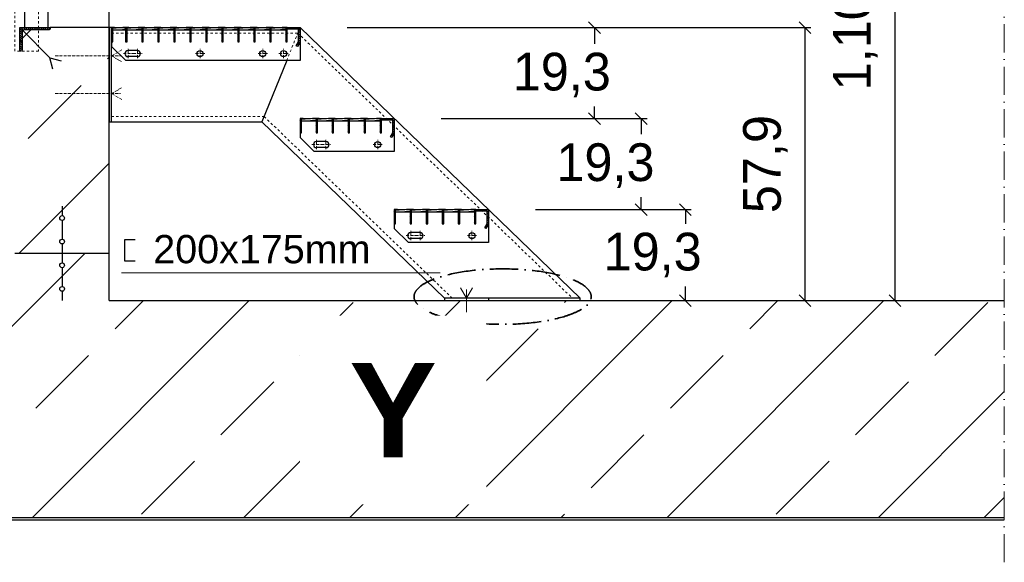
# Model space of a CAD drawing. Header units: millimetres. Extents: x -19424 to 109295, y -11926 to 8715.
# Tile 23 of 38: x 487 to 2577, y 2525 to 3676. Entities that reach past the tile are written whole.
import ezdxf

# ---------------------------------------------------------------- set-up
doc = ezdxf.new("R2010")
doc.units = ezdxf.units.MM
doc.linetypes.add('ACAD_ISO10W100', pattern=[18, 12, -3, 0, -3])
doc.linetypes.add('JIS_02_1.0', pattern=[2, 1, -1])
doc.layers.add('Bemaßung', color=7, linetype='Continuous', lineweight=13)
doc.layers.add('Beschriftung', color=7, linetype='Continuous')
doc.styles.add('LBB3.5M1000', font='isocp.shx', dxfattribs={"height": 3.5})
doc.dimstyles.new('DIN', dxfattribs={"dimtxt": 2.5, "dimasz": 2.5, "dimexe": 1.25, "dimexo": 0.625, "dimtad": 1, "dimtih": 1, "dimdec": 4, "dimdsep": 46, "dimlunit": 6, "dimtxsty": 'Standard', "dimcen": 2.5, "dimadec": 0, "dimazin": 0, "dimtfac": 1, "dimtdec": 4, "dimtmove": 0, "dimatfit": 3, "dimfxl": 0, "dimtvp": 1, "dimtolj": 1, "dimtzin": 0, "dimarcsym": 0})
pattern_1 = [(45, (85272.42, 41129.55), (-224.5064, 224.5064), []), (45, (85496.92, 41129.55), (-224.5064, 224.5064), [158.75, -79.375])]

# ---------------------------------------------------------------- blocks, each defined once
blk = doc.blocks.new('_Oblique')
at = {"color": 0, "linetype": 'ByBlock', "lineweight": -2}
blk.add_line((-0.5, -0.5), (0.5, 0.5), dxfattribs=at)
blk = doc.blocks.new('*D18')
at = {"layer": 'Bemaßung', "color": 0, "lineweight": -2, "transparency": 16777216}
for p, q in [((1182.3, 3658.8), (1720, 3658.8)), ((1707.5, 3658.8), (1707.5, 3624.6)), ((1707.5, 3465.8), (1707.5, 3491.3)), ((1382.3, 3465.8), (1720, 3465.8))]:
    blk.add_line(p, q, dxfattribs=at)
at = {"layer": 'DEFPOINTS', "color": 0, "transparency": 16777216}
for p in [(1082.3, 3658.8), (1282.3, 3465.8), (1707.5, 3465.8)]:
    blk.add_point(p, dxfattribs=at)
at = {"layer": 'Bemaßung', "color": 0, "lineweight": -2, "transparency": 16777216, "xscale": 25, "yscale": 25, "zscale": 25}
for p, rotation in [((1707.5, 3658.8), 90), ((1707.5, 3465.8), 270)]:
    blk.add_blockref('_Oblique', p, dxfattribs=dict(at, rotation=rotation))
at = {"layer": 'Bemaßung', "color": 0, "transparency": 16777216, "insert": (1638, 3558), "char_height": 80, "attachment_point": 5}
blk.add_mtext('\\A1;19,3', dxfattribs=at)
blk = doc.blocks.new('*D19')
at = {"layer": 'Bemaßung', "color": 0, "lineweight": -2, "transparency": 16777216}
for p, q in [((1382.3, 3465.8), (1818.9, 3465.8)), ((1806.4, 3465.8), (1806.4, 3432.5)), ((1806.4, 3272.8), (1806.4, 3299.2)), ((1582.3, 3272.8), (1818.9, 3272.8))]:
    blk.add_line(p, q, dxfattribs=at)
at = {"layer": 'DEFPOINTS', "color": 0, "transparency": 16777216}
for p in [(1282.3, 3465.8), (1482.3, 3272.8), (1806.4, 3272.8)]:
    blk.add_point(p, dxfattribs=at)
at = {"layer": 'Bemaßung', "color": 0, "lineweight": -2, "transparency": 16777216, "xscale": 25, "yscale": 25, "zscale": 25}
for p, rotation in [((1806.4, 3465.8), 90), ((1806.4, 3272.8), 270)]:
    blk.add_blockref('_Oblique', p, dxfattribs=dict(at, rotation=rotation))
at = {"layer": 'Bemaßung', "color": 0, "transparency": 16777216, "insert": (1730.6, 3365.9), "char_height": 80, "attachment_point": 5}
blk.add_mtext('\\A1;19,3', dxfattribs=at)
blk = doc.blocks.new('*D20')
at = {"layer": 'Bemaßung', "color": 0, "lineweight": -2, "transparency": 16777216}
for p, q in [((1582.3, 3272.8), (1912.8, 3272.8)), ((1900.3, 3272.8), (1900.3, 3242.9)), ((1900.3, 3079.8), (1900.3, 3109.6)), ((1782.3, 3079.8), (1912.8, 3079.8))]:
    blk.add_line(p, q, dxfattribs=at)
at = {"layer": 'DEFPOINTS', "color": 0, "transparency": 16777216}
for p in [(1482.3, 3272.8), (1682.3, 3079.8), (1900.3, 3079.8)]:
    blk.add_point(p, dxfattribs=at)
at = {"layer": 'Bemaßung', "color": 0, "lineweight": -2, "transparency": 16777216, "xscale": 25, "yscale": 25, "zscale": 25}
for p, rotation in [((1900.3, 3272.8), 90), ((1900.3, 3079.8), 270)]:
    blk.add_blockref('_Oblique', p, dxfattribs=dict(at, rotation=rotation))
at = {"layer": 'Bemaßung', "color": 0, "transparency": 16777216, "insert": (1830.9, 3176.3), "char_height": 80, "attachment_point": 5}
blk.add_mtext('\\A1;19,3', dxfattribs=at)
blk = doc.blocks.new('*D21')
at = {"layer": 'Bemaßung', "color": 0, "lineweight": -2, "transparency": 16777216}
for p, q in [((1728.2, 4179.8), (2357.6, 4179.8)), ((2345.1, 4179.8), (2345.1, 3079.8)), ((1777.3, 3079.8), (2357.6, 3079.8))]:
    blk.add_line(p, q, dxfattribs=at)
at = {"layer": 'DEFPOINTS', "color": 0, "transparency": 16777216}
for p in [(1628.2, 4179.8), (1677.3, 3079.8), (2345.1, 3079.8)]:
    blk.add_point(p, dxfattribs=at)
at = {"layer": 'Bemaßung', "color": 0, "lineweight": -2, "transparency": 16777216, "xscale": 25, "yscale": 25, "zscale": 25}
for p, rotation in [((2345.1, 4179.8), 90), ((2345.1, 3079.8), 270)]:
    blk.add_blockref('_Oblique', p, dxfattribs=dict(at, rotation=rotation))
at = {"layer": 'Bemaßung', "color": 0, "transparency": 16777216, "insert": (2261.4, 3629.8), "char_height": 80, "attachment_point": 5, "rotation": 90}
blk.add_mtext('\\A1;1,10', dxfattribs=at)
blk = doc.blocks.new('*D22')
at = {"layer": 'Bemaßung', "color": 0, "lineweight": -2, "transparency": 16777216}
for p, q in [((682.3, 3758.8), (682.3, 3858.7)), ((682.3, 3846.2), (1082.3, 3846.2)), ((1082.3, 3758.8), (1082.3, 3858.7))]:
    blk.add_line(p, q, dxfattribs=at)
at = {"layer": 'DEFPOINTS', "color": 0, "transparency": 16777216}
for p in [(1082.3, 3846.2), (682.3, 3658.8), (1082.3, 3658.8)]:
    blk.add_point(p, dxfattribs=at)
at = {"layer": 'Bemaßung', "color": 0, "lineweight": -2, "transparency": 16777216, "xscale": 25, "yscale": 25, "zscale": 25, "rotation": 180}
blk.add_blockref('_Oblique', (682.3, 3846.2), dxfattribs=at)
at = {"layer": 'Bemaßung', "color": 0, "lineweight": -2, "transparency": 16777216, "xscale": 25, "yscale": 25, "zscale": 25}
blk.add_blockref('_Oblique', (1082.3, 3846.2), dxfattribs=at)
at = {"layer": 'Bemaßung', "color": 0, "transparency": 16777216, "insert": (882.3, 3906.2), "char_height": 80, "attachment_point": 5}
blk.add_mtext('\\A1;40', dxfattribs=at)
blk = doc.blocks.new('*D23')
at = {"layer": 'Bemaßung', "color": 0, "lineweight": -2, "transparency": 16777216}
for p, q in [((1082.3, 3758.8), (1082.3, 3858.7)), ((1082.3, 3846.2), (1282.3, 3846.2)), ((1282.3, 3758.8), (1282.3, 3858.7))]:
    blk.add_line(p, q, dxfattribs=at)
at = {"layer": 'DEFPOINTS', "color": 0, "transparency": 16777216}
for p in [(1282.3, 3846.2), (1082.3, 3658.8), (1282.3, 3658.8)]:
    blk.add_point(p, dxfattribs=at)
at = {"layer": 'Bemaßung', "color": 0, "lineweight": -2, "transparency": 16777216, "xscale": 25, "yscale": 25, "zscale": 25, "rotation": 180}
blk.add_blockref('_Oblique', (1082.3, 3846.2), dxfattribs=at)
at = {"layer": 'Bemaßung', "color": 0, "lineweight": -2, "transparency": 16777216, "xscale": 25, "yscale": 25, "zscale": 25}
blk.add_blockref('_Oblique', (1282.3, 3846.2), dxfattribs=at)
at = {"layer": 'Bemaßung', "color": 0, "transparency": 16777216, "insert": (1182.3, 3906.2), "char_height": 80, "attachment_point": 5}
blk.add_mtext('\\A1;20', dxfattribs=at)
blk = doc.blocks.new('*D24')
at = {"layer": 'Bemaßung', "color": 0, "lineweight": -2, "transparency": 16777216}
for p, q in [((1282.3, 3758.8), (1282.3, 3858.7)), ((1282.3, 3846.2), (1482.3, 3846.2)), ((1482.3, 3758.8), (1482.3, 3858.7))]:
    blk.add_line(p, q, dxfattribs=at)
at = {"layer": 'DEFPOINTS', "color": 0, "transparency": 16777216}
for p in [(1482.3, 3846.2), (1282.3, 3658.8), (1482.3, 3658.8)]:
    blk.add_point(p, dxfattribs=at)
at = {"layer": 'Bemaßung', "color": 0, "lineweight": -2, "transparency": 16777216, "xscale": 25, "yscale": 25, "zscale": 25, "rotation": 180}
blk.add_blockref('_Oblique', (1282.3, 3846.2), dxfattribs=at)
at = {"layer": 'Bemaßung', "color": 0, "lineweight": -2, "transparency": 16777216, "xscale": 25, "yscale": 25, "zscale": 25}
blk.add_blockref('_Oblique', (1482.3, 3846.2), dxfattribs=at)
at = {"layer": 'Bemaßung', "color": 0, "transparency": 16777216, "insert": (1382.3, 3906.2), "char_height": 80, "attachment_point": 5}
blk.add_mtext('\\A1;20', dxfattribs=at)
blk = doc.blocks.new('*D25')
at = {"layer": 'Bemaßung', "color": 0, "lineweight": -2, "transparency": 16777216}
for p, q in [((677.3, 3971.7), (652.3, 3971.7)), ((677.3, 3758.8), (677.3, 3984.2)), ((677.3, 3971.7), (682.3, 3971.7)), ((682.3, 3758.8), (682.3, 3984.2)), ((682.3, 3971.7), (707.3, 3971.7))]:
    blk.add_line(p, q, dxfattribs=at)
at = {"layer": 'DEFPOINTS', "color": 0, "transparency": 16777216}
for p in [(682.3, 3971.7), (677.3, 3658.8), (682.3, 3658.8)]:
    blk.add_point(p, dxfattribs=at)
at = {"layer": 'Bemaßung', "color": 0, "lineweight": -2, "transparency": 16777216, "xscale": 25, "yscale": 25, "zscale": 25}
blk.add_blockref('_Oblique', (677.3, 3971.7), dxfattribs=at)
at = {"layer": 'Bemaßung', "color": 0, "lineweight": -2, "transparency": 16777216, "xscale": 25, "yscale": 25, "zscale": 25, "rotation": 180}
blk.add_blockref('_Oblique', (682.3, 3971.7), dxfattribs=at)
at = {"layer": 'Bemaßung', "color": 0, "transparency": 16777216, "insert": (763.1, 4037.4), "char_height": 80, "attachment_point": 5}
blk.add_mtext('\\A1;0,5', dxfattribs=at)
blk = doc.blocks.new('*D26')
at = {"layer": 'Bemaßung', "color": 0, "lineweight": -2, "transparency": 16777216}
for p, q in [((1182.3, 3658.8), (2166.6, 3658.8)), ((2154.1, 3658.8), (2154.1, 3079.8)), ((1953.7, 3079.8), (2166.6, 3079.8))]:
    blk.add_line(p, q, dxfattribs=at)
at = {"layer": 'DEFPOINTS', "color": 0, "transparency": 16777216}
for p in [(1082.3, 3658.8), (1853.7, 3079.8), (2154.1, 3079.8)]:
    blk.add_point(p, dxfattribs=at)
at = {"layer": 'Bemaßung', "color": 0, "lineweight": -2, "transparency": 16777216, "xscale": 25, "yscale": 25, "zscale": 25}
for p, rotation in [((2154.1, 3658.8), 90), ((2154.1, 3079.8), 270)]:
    blk.add_blockref('_Oblique', p, dxfattribs=dict(at, rotation=rotation))
at = {"layer": 'Bemaßung', "color": 0, "transparency": 16777216, "insert": (2070.3, 3369.3), "char_height": 80, "attachment_point": 5, "rotation": 90}
blk.add_mtext('\\A1;57,9', dxfattribs=at)

msp = doc.modelspace()

# ---------------------------------------------------------------- hatches: boundary and pattern name
at = {"lineweight": 13}
h = msp.add_hatch(dxfattribs=at)
h.set_pattern_fill('ANSI33', color=256, scale=50, style=0)
h.paths.add_polyline_path([(529.782, 6447.119), (519.591, 6457.311), (339.778, 6463.112), (329.782, 6453.116), (329.782, 6123.257), (339.455, 6112.94), (384.431, 6111.489), (425.7, 6150.179), (424.41, 6110.199), (489.377, 6108.104), (517.286, 6107.203), (516.964, 6097.208), (477.307, 6098.488), (477.307, 6087.096), (477.307, 5668.77), (677.307, 5668.77), (677.307, 6092.035), (637.328, 6093.325), (637.65, 6103.32), (2577.203, 6040.748), (2577.307, 6240.848), (540.116, 6306.571), (529.782, 6316.904)])
edge = h.paths.add_edge_path()
edge.add_line((677.307, 3608.77), (477.307, 3608.77))
edge.add_line((477.307, 3608.77), (477.307, 3179.77))
edge.add_line((477.307, 3179.77), (577.307, 3179.77))
edge.add_line((577.307, 3179.77), (577.307, 3199.943))
edge.add_arc((577.307, 3204.943), 5, 180, 270, ccw=False)
edge.add_arc((577.307, 3204.943), 5, 90, 180, ccw=False)
edge.add_line((577.307, 3209.943), (577.307, 3249.943))
edge.add_arc((577.307, 3254.943), 5, 180, 270, ccw=False)
edge.add_arc((577.307, 3254.943), 5, 0, 180, ccw=False)
edge.add_arc((577.307, 3254.943), 5, -90, 0, ccw=False)
edge.add_line((577.307, 3249.943), (577.307, 3209.943))
edge.add_arc((577.307, 3204.943), 5, 0, 90, ccw=False)
edge.add_arc((577.307, 3204.943), 5, -90, 0, ccw=False)
edge.add_line((577.307, 3199.943), (577.307, 3179.77))
edge.add_line((577.307, 3179.77), (677.307, 3179.77))
edge.add_line((677.307, 3179.77), (677.307, 3608.77))
h = msp.add_hatch()
h.set_pattern_fill('ANSI31', color=256, angle=90)
edge = h.paths.add_edge_path()
edge.add_line((487.307, 3608.77), (487.307, 3658.77))
edge.add_line((487.307, 3658.77), (552.307, 3658.77))
edge.add_line((552.307, 3658.77), (552.307, 3656.27))
edge.add_arc((549.807, 3656.27), 2.5, -90, 0, ccw=False)
edge.add_line((549.807, 3653.77), (497.307, 3653.77))
edge.add_arc((497.307, 3648.77), 5, 90, 180)
edge.add_line((492.307, 3648.77), (492.307, 3611.27))
edge.add_arc((489.807, 3611.27), 2.5, 270, 360, ccw=False)
edge.add_line((489.807, 3608.77), (487.307, 3608.77))
h = msp.add_hatch(dxfattribs=at)
h.set_pattern_fill('ANSI33', color=256, scale=50, style=0)
h.paths.add_polyline_path([(677.307, 3658.77), (552.307, 3658.77), (552.307, 3656.27, -0.41421356), (549.807, 3653.77), (527.307, 3653.77), (527.307, 3608.77), (677.307, 3608.77)])
h.paths.add_polyline_path([(527.307, 3653.77), (497.307, 3653.77, 0.41421356), (492.307, 3648.77), (492.307, 3611.27, -0.41421356), (489.807, 3608.77), (527.307, 3608.77)])
h = msp.add_hatch()
h.set_pattern_fill('ANSI31', color=256, angle=180, style=0)
h.set_pattern_definition([(225, (-14826900.5288, 2495955.3497), (2.2450640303, -2.2450640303), [])])
h.paths.add_polyline_path([(685.307, 3658.77), (685.307, 3628.77), (682.307, 3628.77), (682.307, 3658.77)], flags=0)
h = msp.add_hatch()
h.set_pattern_fill('ANSI31', color=256, angle=180, style=0)
h.set_pattern_definition([(225, (-14826870.6288, 2495955.3497), (2.2450640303, -2.2450640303), [])])
h.paths.add_polyline_path([(715.207, 3658.77), (715.207, 3628.77), (712.207, 3628.77), (712.207, 3658.77)], flags=0)
h = msp.add_hatch()
h.set_pattern_fill('ANSI31', color=256, angle=180, style=0)
h.set_pattern_definition([(225, (-14826836.6088, 2495955.3497), (2.2450640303, -2.2450640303), [])])
h.paths.add_polyline_path([(749.227, 3658.77), (749.227, 3628.77), (746.227, 3628.77), (746.227, 3658.77)], flags=0)
h = msp.add_hatch()
h.set_pattern_fill('ANSI31', color=256, angle=180, style=0)
h.set_pattern_definition([(225, (-14826802.5888, 2495955.3497), (2.2450640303, -2.2450640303), [])])
h.paths.add_polyline_path([(783.247, 3658.77), (783.247, 3628.77), (780.247, 3628.77), (780.247, 3658.77)], flags=0)
h = msp.add_hatch()
h.set_pattern_fill('ANSI31', color=256, angle=180, style=0)
h.set_pattern_definition([(225, (-14826768.5688, 2495955.3497), (2.2450640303, -2.2450640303), [])])
h.paths.add_polyline_path([(817.267, 3658.77), (817.267, 3628.77), (814.267, 3628.77), (814.267, 3658.77)], flags=0)
at = {"lineweight": 5}
h = msp.add_hatch(dxfattribs=at)
h.set_pattern_fill('ANSI31', color=256, angle=180, style=0)
h.set_pattern_definition([(225, (-14826734.5488, 2495955.3497), (2.2450640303, -2.2450640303), [])])
h.paths.add_polyline_path([(851.287, 3658.77), (851.287, 3628.77), (848.287, 3628.77), (848.287, 3658.77)], flags=0)
h = msp.add_hatch()
h.set_pattern_fill('ANSI31', color=256, angle=180, style=0)
h.set_pattern_definition([(225, (-14826700.5288, 2495955.3497), (2.2450640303, -2.2450640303), [])])
h.paths.add_polyline_path([(885.307, 3658.77), (885.307, 3628.77), (882.307, 3628.77), (882.307, 3658.77)], flags=0)
h = msp.add_hatch()
h.set_pattern_fill('ANSI31', color=256, angle=180, style=0)
h.set_pattern_definition([(225, (-14826732.2688, 2495955.3497), (2.2450640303, -2.2450640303), [])])
h.paths.add_polyline_path([(919.327, 3658.77), (919.327, 3628.77), (916.327, 3628.77), (916.327, 3658.77)], flags=0)
h = msp.add_hatch()
h.set_pattern_fill('ANSI31', color=256, angle=180, style=0)
h.set_pattern_definition([(225, (-14826698.2488, 2495955.3497), (2.2450640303, -2.2450640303), [])])
h.paths.add_polyline_path([(953.347, 3658.77), (953.347, 3628.77), (950.347, 3628.77), (950.347, 3658.77)], flags=0)
h = msp.add_hatch()
h.set_pattern_fill('ANSI31', color=256, angle=180, style=0)
h.set_pattern_definition([(225, (-14826664.2288, 2495955.3497), (2.2450640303, -2.2450640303), [])])
h.paths.add_polyline_path([(987.367, 3658.77), (987.367, 3628.77), (984.367, 3628.77), (984.367, 3658.77)], flags=0)
h = msp.add_hatch()
h.set_pattern_fill('ANSI31', color=256, angle=180, style=0)
h.set_pattern_definition([(225, (-14826630.2088, 2495955.3497), (2.2450640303, -2.2450640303), [])])
h.paths.add_polyline_path([(1021.387, 3658.77), (1021.387, 3628.77), (1018.387, 3628.77), (1018.387, 3658.77)], flags=0)
h = msp.add_hatch()
h.set_pattern_fill('ANSI31', color=256, angle=180, style=0)
h.set_pattern_definition([(225, (-14826990.6288, 2495955.3497), (2.2450640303, -2.2450640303), [])])
h.paths.add_polyline_path([(1055.407, 3658.77), (1055.407, 3628.77), (1052.407, 3628.77), (1052.407, 3658.77)], flags=0)
h = msp.add_hatch()
h.set_pattern_fill('ANSI31', color=256, angle=180, style=0)
h.set_pattern_definition([(225, (-14827017.5288, 2495955.3497), (2.2450640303, -2.2450640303), [])])
h.paths.add_polyline_path([(1082.307, 3658.77), (1082.307, 3627.966), (1076.998, 3618.77), (1074.4, 3620.27), (1079.307, 3628.77), (1079.307, 3655.77), (1055.407, 3655.77), (1055.407, 3658.77)], flags=0)
h = msp.add_hatch()
h.set_pattern_fill('ANSI31', color=256, angle=180, style=0)
h.set_pattern_definition([(225, (-14826500.5288, 2495762.3497), (2.2450640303, -2.2450640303), [])])
h.paths.add_polyline_path([(1085.307, 3465.77), (1085.307, 3435.77), (1082.307, 3435.77), (1082.307, 3465.77)], flags=0)
h = msp.add_hatch()
h.set_pattern_fill('ANSI31', color=256, angle=180, style=0)
h.set_pattern_definition([(225, (-14826532.2688, 2495762.3497), (2.2450640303, -2.2450640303), [])])
h.paths.add_polyline_path([(1119.327, 3465.77), (1119.327, 3435.77), (1116.327, 3435.77), (1116.327, 3465.77)], flags=0)
h = msp.add_hatch()
h.set_pattern_fill('ANSI31', color=256, angle=180, style=0)
h.set_pattern_definition([(225, (-14826498.2488, 2495762.3497), (2.2450640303, -2.2450640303), [])])
h.paths.add_polyline_path([(1153.347, 3465.77), (1153.347, 3435.77), (1150.347, 3435.77), (1150.347, 3465.77)], flags=0)
h = msp.add_hatch()
h.set_pattern_fill('ANSI31', color=256, angle=180, style=0)
h.set_pattern_definition([(225, (-14826464.2288, 2495762.3497), (2.2450640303, -2.2450640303), [])])
h.paths.add_polyline_path([(1187.367, 3465.77), (1187.367, 3435.77), (1184.367, 3435.77), (1184.367, 3465.77)], flags=0)
h = msp.add_hatch()
h.set_pattern_fill('ANSI31', color=256, angle=180, style=0)
h.set_pattern_definition([(225, (-14826430.2088, 2495762.3497), (2.2450640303, -2.2450640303), [])])
h.paths.add_polyline_path([(1221.387, 3465.77), (1221.387, 3435.77), (1218.387, 3435.77), (1218.387, 3465.77)], flags=0)
h = msp.add_hatch()
h.set_pattern_fill('ANSI31', color=256, angle=180, style=0)
h.set_pattern_definition([(225, (-14826790.6288, 2495762.3497), (2.2450640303, -2.2450640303), [])])
h.paths.add_polyline_path([(1255.407, 3465.77), (1255.407, 3435.77), (1252.407, 3435.77), (1252.407, 3465.77)], flags=0)
h = msp.add_hatch()
h.set_pattern_fill('ANSI31', color=256, angle=180, style=0)
h.set_pattern_definition([(225, (-14826817.5288, 2495762.3497), (2.2450640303, -2.2450640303), [])])
h.paths.add_polyline_path([(1282.307, 3465.77), (1282.307, 3434.966), (1276.998, 3425.77), (1274.4, 3427.27), (1279.307, 3435.77), (1279.307, 3462.77), (1255.407, 3462.77), (1255.407, 3465.77)], flags=0)
h = msp.add_hatch()
h.set_pattern_fill('ANSI31', color=256, angle=180, style=0)
h.set_pattern_definition([(225, (-14826300.5288, 2495569.3497), (2.2450640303, -2.2450640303), [])])
h.paths.add_polyline_path([(1285.307, 3272.77), (1285.307, 3242.77), (1282.307, 3242.77), (1282.307, 3272.77)], flags=0)
h = msp.add_hatch()
h.set_pattern_fill('ANSI31', color=256, angle=180, style=0)
h.set_pattern_definition([(225, (-14826332.2688, 2495569.3497), (2.2450640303, -2.2450640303), [])])
h.paths.add_polyline_path([(1319.327, 3272.77), (1319.327, 3242.77), (1316.327, 3242.77), (1316.327, 3272.77)], flags=0)
h = msp.add_hatch()
h.set_pattern_fill('ANSI31', color=256, angle=180, style=0)
h.set_pattern_definition([(225, (-14826298.2488, 2495569.3497), (2.2450640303, -2.2450640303), [])])
h.paths.add_polyline_path([(1353.347, 3272.77), (1353.347, 3242.77), (1350.347, 3242.77), (1350.347, 3272.77)], flags=0)
h = msp.add_hatch()
h.set_pattern_fill('ANSI31', color=256, angle=180, style=0)
h.set_pattern_definition([(225, (-14826264.2288, 2495569.3497), (2.2450640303, -2.2450640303), [])])
h.paths.add_polyline_path([(1387.367, 3272.77), (1387.367, 3242.77), (1384.367, 3242.77), (1384.367, 3272.77)], flags=0)
h = msp.add_hatch()
h.set_pattern_fill('ANSI31', color=256, angle=180, style=0)
h.set_pattern_definition([(225, (-14826230.2088, 2495569.3497), (2.2450640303, -2.2450640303), [])])
h.paths.add_polyline_path([(1421.387, 3272.77), (1421.387, 3242.77), (1418.387, 3242.77), (1418.387, 3272.77)], flags=0)
h = msp.add_hatch()
h.set_pattern_fill('ANSI31', color=256, angle=180, style=0)
h.set_pattern_definition([(225, (-14826590.6288, 2495569.3497), (2.2450640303, -2.2450640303), [])])
h.paths.add_polyline_path([(1455.407, 3272.77), (1455.407, 3242.77), (1452.407, 3242.77), (1452.407, 3272.77)], flags=0)
h = msp.add_hatch()
h.set_pattern_fill('ANSI31', color=256, angle=180, style=0)
h.set_pattern_definition([(225, (-14826617.5288, 2495569.3497), (2.2450640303, -2.2450640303), [])])
h.paths.add_polyline_path([(1482.307, 3272.77), (1482.307, 3241.966), (1476.998, 3232.77), (1474.4, 3234.27), (1479.307, 3242.77), (1479.307, 3269.77), (1455.407, 3269.77), (1455.407, 3272.77)], flags=0)
at = {"lineweight": 13}
h = msp.add_hatch(dxfattribs=at)
h.set_pattern_fill('ANSI33', color=256, scale=50, style=0)
h.set_pattern_definition(pattern_1)
h.paths.add_polyline_path([(572.307, 3254.943, 1), (582.307, 3254.943, 1)], flags=17)
h = msp.add_hatch(dxfattribs=at)
h.set_pattern_fill('ANSI33', color=256, scale=50, style=0)
h.set_pattern_definition(pattern_1)
h.paths.add_polyline_path([(572.307, 3204.943, 1), (582.307, 3204.943, 1)], flags=17)
h = msp.add_hatch(dxfattribs=at)
h.set_pattern_fill('ANSI33', color=256, scale=50, style=0)
h.set_pattern_definition(pattern_1)
edge = h.paths.add_edge_path(flags=16)
edge.add_arc((577.307, 3104.597), 5, 90, 180, ccw=False)
edge.add_line((577.307, 3109.597), (577.307, 3149.597))
edge.add_arc((577.307, 3154.597), 5, 180, 270, ccw=False)
edge.add_arc((577.307, 3154.597), 5, 0, 180, ccw=False)
edge.add_arc((577.307, 3154.597), 5, -90, 0, ccw=False)
edge.add_line((577.307, 3149.597), (577.307, 3109.597))
edge.add_arc((577.307, 3104.597), 5, 0, 90, ccw=False)
edge.add_arc((577.307, 3104.597), 5, -180, 0, ccw=False)
h.paths.add_polyline_path([(2577.307, 2619.77), (2577.307, 3079.77), (677.307, 3079.77), (677.307, 3179.77), (477.307, 3179.77), (477.307, 3079.77), (-1360.226, 3059.085), (-1360.226, 2619.77)])
h = msp.add_hatch(dxfattribs=at)
h.set_pattern_fill('ANSI33', color=256, scale=50, style=0)
h.set_pattern_definition([(45, (66735.4, 0), (-224.5064, 224.5064), []), (45, (66959.92, 0), (-224.5064, 224.5064), [158.75, -79.375])])
h.paths.add_polyline_path([(572.307, 3154.597, 1), (582.307, 3154.597, 1)])
h.paths.add_polyline_path([(582.307, 3104.597, 1), (572.307, 3104.597, 1)])

# ---------------------------------------------------------------- linework, layer by layer
at = {"linetype": 'ACAD_ISO10W100', "lineweight": 13, "ltscale": 5}
msp.add_line((2577.307, 2524.77), (2577.307, 7563.042), dxfattribs=at)
for p, q in [((677.307, 3079.77), (677.307, 6102.041)), ((497.307, 5728.77), (497.307, 3658.77)), ((547.307, 4747.931), (547.307, 3658.77)), ((677.307, 3658.77), (552.307, 3658.77)), ((682.307, 3658.77), (1082.307, 3658.77)), ((682.307, 3658.77), (682.307, 3618.77)), ((1082.307, 3658.77), (1677.126, 3084.77)), ((1082.307, 3658.77), (1082.307, 3603.77)), ((1082.307, 3658.77), (1082.307, 3603.77)), ((1082.307, 3658.77), (1082.307, 3588.77)), ((712.307, 3588.77), (682.307, 3618.77)), ((737.307, 3610.27), (717.307, 3610.27)), ((737.307, 3597.27), (717.307, 3597.27)), ((1082.307, 3588.77), (712.307, 3588.77)), ((1054.04, 3588.77), (1001.543, 3458.77)), ((682.307, 3458.77), (1001.543, 3458.77)), ((1001.543, 3458.77), (1389.108, 3084.77)), ((1082.307, 3465.77), (1082.307, 3425.77)), ((1282.307, 3465.77), (1282.307, 3410.77)), ((1282.307, 3465.77), (1282.307, 3410.77)), ((1282.307, 3465.77), (1282.307, 3395.77)), ((1112.307, 3395.77), (1082.307, 3425.77)), ((1137.307, 3417.27), (1117.307, 3417.27)), ((1282.307, 3395.77), (1112.307, 3395.77)), ((1137.307, 3404.27), (1117.307, 3404.27)), ((577.307, 3279.77), (577.307, 3259.943)), ((1282.307, 3272.77), (1282.307, 3232.77)), ((1482.307, 3272.77), (1482.307, 3217.77)), ((1482.307, 3272.77), (1482.307, 3217.77)), ((1482.307, 3272.77), (1482.307, 3202.77)), ((577.307, 3249.943), (577.307, 3209.943)), ((1312.307, 3202.77), (1282.307, 3232.77)), ((1337.307, 3224.27), (1317.307, 3224.27)), ((577.307, 3199.943), (577.307, 3159.597)), ((1482.307, 3202.77), (1312.307, 3202.77)), ((1337.307, 3211.27), (1317.307, 3211.27)), ((677.307, 3179.77), (477.307, 3179.77)), ((577.307, 3149.597), (577.307, 3109.597)), ((577.307, 3099.597), (577.307, 3079.77)), ((677.307, 3079.77), (1871.01, 3079.77)), ((1482.307, 3084.77), (1482.307, 3079.77)), ((1871.01, 3079.77), (2577.307, 3079.77)), ((-1360.226, 2619.77), (2577.307, 2619.77)), ((-1360.226, 2614.77), (2577.307, 2614.77))]:
    msp.add_line(p, q)
at = {"linetype": 'JIS_02_1.0', "lineweight": 9, "ltscale": 5}
for p, q in [((1054.04, 3588.77), (1082.307, 3658.77)), ((682.307, 3647.27), (1077.663, 3647.27)), ((1077.663, 3647.27), (1660.565, 3084.77)), ((682.307, 3470.27), (1006.187, 3470.27)), ((1006.187, 3470.27), (1405.669, 3084.77))]:
    msp.add_line(p, q, dxfattribs=at)
at = {"lineweight": 25}
for p, q in [((493.772, 3652.306), (551.128, 3594.95)), ((551.128, 3594.95), (575.674, 3588.373)), ((557.705, 3570.404), (551.128, 3594.95))]:
    msp.add_line(p, q, dxfattribs=at)
at = {"linetype": 'ACAD_ISO10W100', "lineweight": 9, "ltscale": 0.5}
for p, q in [((562.495, 3598.77), (701.193, 3598.77)), ((704.314, 3611.476), (682.307, 3598.77)), ((682.307, 3598.77), (704.314, 3586.064)), ((707.591, 3603.77), (727.023, 3603.77)), ((717.307, 3594.054), (717.307, 3613.486)), ((727.591, 3603.77), (747.023, 3603.77)), ((737.307, 3594.054), (737.307, 3613.486)), ((860.591, 3603.77), (880.023, 3603.77)), ((870.307, 3594.054), (870.307, 3613.486)), ((993.591, 3603.77), (1013.023, 3603.77)), ((1003.307, 3594.054), (1003.307, 3613.486)), ((1037.591, 3603.77), (1057.023, 3603.77)), ((1047.307, 3594.054), (1047.307, 3613.486)), ((562.495, 3518.77), (701.193, 3518.77)), ((682.307, 3518.77), (704.314, 3531.476)), ((704.314, 3506.064), (682.307, 3518.77)), ((1107.591, 3410.77), (1127.023, 3410.77)), ((1117.307, 3401.054), (1117.307, 3420.486)), ((1127.591, 3410.77), (1147.023, 3410.77)), ((1137.307, 3401.054), (1137.307, 3420.486)), ((1237.591, 3410.77), (1257.023, 3410.77)), ((1247.307, 3401.054), (1247.307, 3420.486)), ((1317.307, 3208.054), (1317.307, 3227.486)), ((1337.307, 3208.054), (1337.307, 3227.486)), ((1447.307, 3208.054), (1447.307, 3227.486)), ((1307.591, 3217.77), (1327.023, 3217.77)), ((1327.591, 3217.77), (1347.023, 3217.77)), ((1437.591, 3217.77), (1457.023, 3217.77))]:
    msp.add_line(p, q, dxfattribs=at)
at = {"linetype": 'ACAD_ISO10W100', "lineweight": 18, "ltscale": 5}
for p, q in [((1423.002, 3106.777), (1435.708, 3084.77)), ((1435.708, 3084.77), (1448.413, 3106.777)), ((1435.708, 2964.958), (1435.708, 3103.656))]:
    msp.add_line(p, q, dxfattribs=at)
at = {"linetype": 'JIS_02_1.0', "lineweight": 9, "ltscale": 5}
msp.add_lwpolyline([(527.307, 4732.268), (527.307, 3608.77), (477.307, 3608.77), (477.307, 5733.77), (527.307, 5733.77), (527.307, 4823.834)], dxfattribs=at)
msp.add_lwpolyline([(487.307, 3608.77), (487.307, 3658.77), (552.307, 3658.77), (552.307, 3656.27, -0.41421356), (549.807, 3653.77), (497.307, 3653.77, 0.41421356), (492.307, 3648.77), (492.307, 3611.27, -0.41421356), (489.807, 3608.77)], format="xyb", close=True)
for points in [[(677.307, 3458.77), (682.307, 3458.77), (682.307, 3658.77), (677.307, 3658.77)], [(682.307, 3628.77), (685.307, 3628.77), (685.307, 3658.77), (682.307, 3658.77)], [(712.207, 3628.77), (715.207, 3628.77), (715.207, 3658.77), (712.207, 3658.77)], [(746.227, 3628.77), (749.227, 3628.77), (749.227, 3658.77), (746.227, 3658.77)], [(780.247, 3628.77), (783.247, 3628.77), (783.247, 3658.77), (780.247, 3658.77)], [(814.267, 3628.77), (817.267, 3628.77), (817.267, 3658.77), (814.267, 3658.77)], [(848.287, 3628.77), (851.287, 3628.77), (851.287, 3658.77), (848.287, 3658.77)], [(882.307, 3628.77), (885.307, 3628.77), (885.307, 3658.77), (882.307, 3658.77)], [(916.327, 3628.77), (919.327, 3628.77), (919.327, 3658.77), (916.327, 3658.77)], [(950.347, 3628.77), (953.347, 3628.77), (953.347, 3658.77), (950.347, 3658.77)], [(984.367, 3628.77), (987.367, 3628.77), (987.367, 3658.77), (984.367, 3658.77)], [(1018.387, 3628.77), (1021.387, 3628.77), (1021.387, 3658.77), (1018.387, 3658.77)], [(1052.407, 3628.77), (1055.407, 3628.77), (1055.407, 3658.77), (1052.407, 3658.77)], [(1055.407, 3658.77), (1082.307, 3658.77), (1082.307, 3627.966), (1076.998, 3618.77), (1074.4, 3620.27), (1079.307, 3628.77), (1079.307, 3655.77), (1055.407, 3655.77)], [(1082.307, 3435.77), (1085.307, 3435.77), (1085.307, 3465.77), (1082.307, 3465.77)], [(1116.327, 3435.77), (1119.327, 3435.77), (1119.327, 3465.77), (1116.327, 3465.77)], [(1150.347, 3435.77), (1153.347, 3435.77), (1153.347, 3465.77), (1150.347, 3465.77)], [(1184.367, 3435.77), (1187.367, 3435.77), (1187.367, 3465.77), (1184.367, 3465.77)], [(1218.387, 3435.77), (1221.387, 3435.77), (1221.387, 3465.77), (1218.387, 3465.77)], [(1252.407, 3435.77), (1255.407, 3435.77), (1255.407, 3465.77), (1252.407, 3465.77)], [(1255.407, 3465.77), (1282.307, 3465.77), (1282.307, 3434.966), (1276.998, 3425.77), (1274.4, 3427.27), (1279.307, 3435.77), (1279.307, 3462.77), (1255.407, 3462.77)], [(1282.307, 3242.77), (1285.307, 3242.77), (1285.307, 3272.77), (1282.307, 3272.77)], [(1316.327, 3242.77), (1319.327, 3242.77), (1319.327, 3272.77), (1316.327, 3272.77)], [(1350.347, 3242.77), (1353.347, 3242.77), (1353.347, 3272.77), (1350.347, 3272.77)], [(1384.367, 3242.77), (1387.367, 3242.77), (1387.367, 3272.77), (1384.367, 3272.77)], [(1418.387, 3242.77), (1421.387, 3242.77), (1421.387, 3272.77), (1418.387, 3272.77)], [(1452.407, 3242.77), (1455.407, 3242.77), (1455.407, 3272.77), (1452.407, 3272.77)], [(1455.407, 3272.77), (1482.307, 3272.77), (1482.307, 3241.966), (1476.998, 3232.77), (1474.4, 3234.27), (1479.307, 3242.77), (1479.307, 3269.77), (1455.407, 3269.77)], [(1389.108, 3079.77), (1677.126, 3079.77), (1677.126, 3084.77), (1389.108, 3084.77)]]:
    msp.add_lwpolyline(points, close=True)
for centre, radius in [((870.307, 3603.77), 6.5), ((1003.307, 3603.77), 6.5), ((1047.307, 3603.77), 6.5), ((1247.307, 3410.77), 6.5), ((577.307, 3254.943), 5), ((1447.307, 3217.77), 6.5), ((577.307, 3204.943), 5), ((577.307, 3154.597), 5), ((577.307, 3104.597), 5)]:
    msp.add_circle(centre, radius)
for centre, radius, start, end in [((712.033, 3455.935), 202.839, 89.691011, 97.571338), ((671.565, 2960.676), 698.192, 87.767935, 88.872176), ((743.993, 3455.935), 202.839, 89.368984, 98.158754), ((703.525, 2960.676), 698.192, 87.767935, 89.041254), ((778.013, 3455.935), 202.839, 89.368984, 98.158754), ((737.545, 2960.676), 698.192, 87.767935, 89.041254), ((812.033, 3455.935), 202.839, 89.368984, 98.158754), ((771.565, 2960.676), 698.192, 87.767935, 89.041254), ((846.053, 3455.935), 202.839, 89.368984, 98.158754), ((805.585, 2960.676), 698.192, 87.767935, 89.041254), ((880.073, 3455.935), 202.839, 89.368984, 98.158754), ((839.605, 2960.676), 698.192, 87.767935, 89.041254), ((914.093, 3455.935), 202.839, 89.368984, 98.158754), ((873.625, 2960.676), 698.192, 87.767935, 89.041254), ((948.113, 3455.935), 202.839, 89.368984, 98.158754), ((907.645, 2960.676), 698.192, 87.767935, 89.041254), ((982.133, 3455.935), 202.839, 89.368984, 98.158754), ((941.665, 2960.676), 698.192, 87.767935, 89.041254), ((1016.153, 3455.935), 202.839, 89.368984, 98.158754), ((975.685, 2960.676), 698.192, 87.767935, 89.041254), ((1050.173, 3455.935), 202.839, 89.368984, 98.158754), ((1009.705, 2960.676), 698.192, 87.767935, 89.041254), ((682.558, 3858.737), 204.991, 270.768378, 278.316172), ((711.37, 3775.713), 121.98, 264.064855, 270.393116), ((714.518, 3858.737), 204.991, 270.192578, 278.89851), ((743.33, 3775.713), 121.98, 264.064855, 271.360851), ((748.538, 3858.737), 204.991, 270.192578, 278.89851), ((777.35, 3775.713), 121.98, 264.064855, 271.360851), ((782.558, 3858.737), 204.991, 270.192578, 278.89851), ((811.37, 3775.713), 121.98, 264.064855, 271.360851), ((816.578, 3858.737), 204.991, 270.192578, 278.89851), ((845.39, 3775.713), 121.98, 264.064855, 271.360851), ((850.598, 3858.737), 204.991, 270.192578, 278.89851), ((879.41, 3775.713), 121.98, 264.064855, 271.360851), ((884.618, 3858.737), 204.991, 270.192578, 278.89851), ((913.43, 3775.713), 121.98, 264.064855, 271.360851), ((918.638, 3858.737), 204.991, 270.192578, 278.89851), ((947.45, 3775.713), 121.98, 264.064855, 271.360851), ((952.658, 3858.737), 204.991, 270.192578, 278.89851), ((981.47, 3775.713), 121.98, 264.064855, 271.360851), ((986.678, 3858.737), 204.991, 270.192578, 278.89851), ((1015.49, 3775.713), 121.98, 264.064855, 271.360851), ((1020.698, 3858.737), 204.991, 270.192578, 278.89851), ((1049.51, 3775.713), 121.98, 264.064855, 271.360851), ((717.307, 3603.77), 6.5, 90, 270), ((737.307, 3603.77), 6.5, 270, 90), ((1114.093, 3262.935), 202.839, 89.368984, 98.158754), ((1073.625, 2767.676), 698.192, 87.767935, 89.041254), ((1084.618, 3665.737), 204.991, 270.192578, 278.89851), ((1113.43, 3582.713), 121.98, 264.064855, 271.360851), ((1148.113, 3262.935), 202.839, 89.368984, 98.158754), ((1107.645, 2767.676), 698.192, 87.767935, 89.041254), ((1118.638, 3665.737), 204.991, 270.192578, 278.89851), ((1147.45, 3582.713), 121.98, 264.064855, 271.360851), ((1182.133, 3262.935), 202.839, 89.368984, 98.158754), ((1141.665, 2767.676), 698.192, 87.767935, 89.041254), ((1152.658, 3665.737), 204.991, 270.192578, 278.89851), ((1181.47, 3582.713), 121.98, 264.064855, 271.360851), ((1216.153, 3262.935), 202.839, 89.368984, 98.158754), ((1175.685, 2767.676), 698.192, 87.767935, 89.041254), ((1186.678, 3665.737), 204.991, 270.192578, 278.89851), ((1215.49, 3582.713), 121.98, 264.064855, 271.360851), ((1250.173, 3262.935), 202.839, 89.368984, 98.158754), ((1209.705, 2767.676), 698.192, 87.767935, 89.041254), ((1220.698, 3665.737), 204.991, 270.192578, 278.89851), ((1249.51, 3582.713), 121.98, 264.064855, 271.360851), ((1117.307, 3410.77), 6.5, 90, 270), ((1137.307, 3410.77), 6.5, 270, 90), ((1314.093, 3069.935), 202.839, 89.368984, 98.158754), ((1273.625, 2574.676), 698.192, 87.767935, 89.041254), ((1284.618, 3472.737), 204.991, 270.192578, 278.89851), ((1313.43, 3389.713), 121.98, 264.064855, 271.360851), ((1348.113, 3069.935), 202.839, 89.368984, 98.158754), ((1307.645, 2574.676), 698.192, 87.767935, 89.041254), ((1318.638, 3472.737), 204.991, 270.192578, 278.89851), ((1347.45, 3389.713), 121.98, 264.064855, 271.360851), ((1382.133, 3069.935), 202.839, 89.368984, 98.158754), ((1341.665, 2574.676), 698.192, 87.767935, 89.041254), ((1352.658, 3472.737), 204.991, 270.192578, 278.89851), ((1381.47, 3389.713), 121.98, 264.064855, 271.360851), ((1416.153, 3069.935), 202.839, 89.368984, 98.158754), ((1375.685, 2574.676), 698.192, 87.767935, 89.041254), ((1386.678, 3472.737), 204.991, 270.192578, 278.89851), ((1415.49, 3389.713), 121.98, 264.064855, 271.360851), ((1450.173, 3069.935), 202.839, 89.368984, 98.158754), ((1409.705, 2574.676), 698.192, 87.767935, 89.041254), ((1420.698, 3472.737), 204.991, 270.192578, 278.89851), ((1449.51, 3389.713), 121.98, 264.064855, 271.360851), ((1317.307, 3217.77), 6.5, 90, 270), ((1337.307, 3217.77), 6.5, 270, 90)]:
    msp.add_arc(centre, radius, start, end)
at = {"layer": 'Beschriftung', "lineweight": 9}
msp.add_line((703.238, 3138.445), (1379.511, 3138.445), dxfattribs=at)
at = {"layer": 'Beschriftung'}
msp.add_lwpolyline([(732.539, 3163.441), (710.642, 3163.441), (710.642, 3209.714), (732.539, 3209.714)], dxfattribs=at)
at = {"layer": 'Beschriftung', "linetype": 'ACAD_ISO10W100', "lineweight": 35, "ltscale": 5}
msp.add_ellipse((1512.434, 3088.268), major_axis=(-188.081, 0), ratio=0.3126933, dxfattribs=at)

# ---------------------------------------------------------------- texts
at = {"layer": 'Beschriftung', "lineweight": 15, "insert": (770.801, 3218.964), "char_height": 60, "width": 464.327, "attachment_point": 1, "style": 'LBB3.5M1000'}
msp.add_mtext('{\\fArial|b0|i0|c0|p34;\\C256;200x175mm}', dxfattribs=at)

# ---------------------------------------------------------------- dimensions: what is measured, and where the dimension line sits
at = {"layer": 'Bemaßung'}
for base, p1, p2, text, picture, middle in [((2345.133, 3079.77), (1628.152, 4179.77), (1677.307, 3079.77), '1,10', '*D21', (2261.386, 3629.77)), ((1707.469, 3465.77), (1082.307, 3658.77), (1282.307, 3465.77), '19,3', '*D18', (1637.972, 3557.951)), ((2154.085, 3079.77), (1082.307, 3658.77), (1853.746, 3079.77), '57,9', '*D26', (2070.337, 3369.27)), ((1806.445, 3272.77), (1282.307, 3465.77), (1482.307, 3272.77), '19,3', '*D19', (1730.59, 3365.875)), ((1900.299, 3079.77), (1482.307, 3272.77), (1682.307, 3079.77), '19,3', '*D20', (1830.873, 3176.27))]:
    dim = msp.add_linear_dim(base=base, p1=p1, p2=p2, angle=90, text=text, dimstyle='DIN', override={"dimscale": 10, "dimtxt": 8, "dimexo": 10, "dimgap": 2, "dimdec": 2, "dimblk1": 'Oblique', "dimblk2": 'Oblique', "dimsah": 1, "dimtdec": 2, "dimtmove": 2}, dxfattribs=at)
    dim.commit()
    dim.dimension.update_dxf_attribs({"geometry": picture, "text_midpoint": middle, "dimtype": 160})
dim = msp.add_linear_dim(base=(682.307, 3971.721), p1=(677.307, 3658.77), p2=(682.307, 3658.77), text='0,5', dimstyle='DIN', override={"dimscale": 10, "dimtxt": 8, "dimexo": 10, "dimgap": 2, "dimdec": 2, "dimblk1": 'Oblique', "dimblk2": 'Oblique', "dimsah": 1, "dimtdec": 2, "dimtmove": 2}, dxfattribs=at)
dim.commit()
dim.dimension.update_dxf_attribs({"geometry": '*D25', "text_midpoint": (763.146, 4037.415), "dimtype": 160})
for base, p1, p2, text, picture, middle in [((1082.307, 3846.248), (682.307, 3658.77), (1082.307, 3658.77), '40', '*D22', (882.307, 3906.248)), ((1282.307, 3846.248), (1082.307, 3658.77), (1282.307, 3658.77), '20', '*D23', (1182.307, 3906.248)), ((1482.307, 3846.248), (1282.307, 3658.77), (1482.307, 3658.77), '20', '*D24', (1382.307, 3906.248))]:
    dim = msp.add_linear_dim(base=base, p1=p1, p2=p2, text=text, dimstyle='DIN', override={"dimscale": 10, "dimtxt": 8, "dimexo": 10, "dimgap": 2, "dimdec": 2, "dimblk1": 'Oblique', "dimblk2": 'Oblique', "dimsah": 1, "dimtdec": 2, "dimtmove": 2}, dxfattribs=at)
    dim.commit()
    dim.dimension.update_dxf_attribs({"geometry": picture, "text_midpoint": middle})

# ---------------------------------------------------------------- next in the draw order: texts
at = {"layer": 'Beschriftung', "insert": (1182.104, 2947.602), "char_height": 200, "width": 195.94711, "attachment_point": 1, "style": 'LBB3.5M1000', "bg_fill": 2}
msp.add_mtext('\\pi4.6584;{\\fArial|b1|i0|c0|p34;Y}', dxfattribs=at)

doc.saveas('drawing.dxf')
